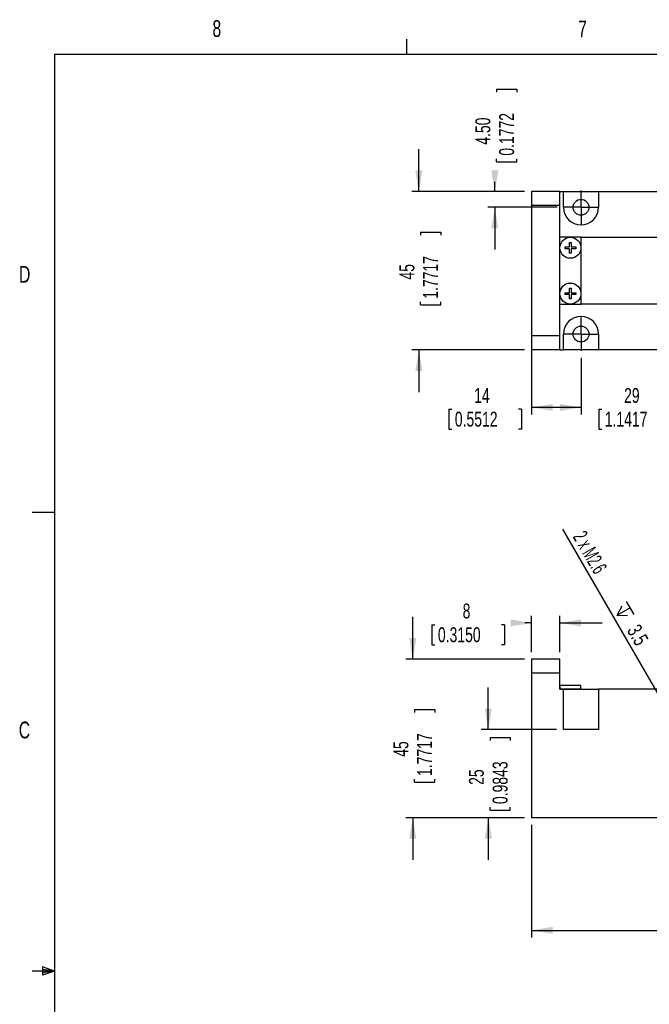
# Model space of a CAD drawing. Extents: x 11 to 4767017334527, y 5 to 5245463847279.
# Tile 2 of 4: x 11 to 100, y 135 to 275. Entities that reach past the tile are written whole.
import ezdxf
from ezdxf.enums import TextEntityAlignment as Align

# ---------------------------------------------------------------- set-up
doc = ezdxf.new("R2010")
doc.units = 0
doc.layers.get('0').update_dxf_attribs({"linetype": 'CONTINUOUS'})
doc.dimstyles.new('SLDDIMSTYLE0', dxfattribs={"dimtxt": 3.175, "dimasz": 3, "dimexe": 0, "dimexo": 0.0625, "dimgap": 0.79375, "dimtad": 0, "dimlfac": 2, "dimrnd": 1e-09, "dimzin": 12, "dimsah": 1, "dimcen": 0.09, "dimazin": 3, "dimtfac": 1, "dimtofl": 0, "dimtmove": 0, "dimatfit": 3})
doc.dimstyles.new('SLDDIMSTYLE1', dxfattribs={"dimtxt": 2.116667, "dimasz": 3, "dimexe": 0, "dimexo": 0.0625, "dimgap": 0.529167, "dimtad": 0, "dimlfac": 2, "dimrnd": 1e-09, "dimzin": 4, "dimsah": 1, "dimcen": 0.09, "dimazin": 3, "dimtfac": 1, "dimtmove": 0, "dimatfit": 3})
doc.dimstyles.new('SLDDIMSTYLE2', dxfattribs={"dimtxt": 2.116667, "dimasz": 3, "dimexe": 0, "dimexo": 0.0625, "dimgap": 0.529167, "dimtad": 1, "dimlfac": 2, "dimrnd": 1e-09, "dimzin": 12, "dimblk1": 'NONE', "dimsah": 1, "dimcen": 0, "dimazin": 3, "dimtfac": 1, "dimtmove": 0, "dimatfit": 3})
doc.dimstyles.new('SLDDIMSTYLE3', dxfattribs={"dimtxt": 2.116667, "dimasz": 3, "dimexe": 0, "dimexo": 0.0625, "dimgap": 0.529167, "dimtad": 0, "dimlfac": 2, "dimrnd": 1e-09, "dimzin": 12, "dimsah": 1, "dimcen": 0.09, "dimazin": 3, "dimtfac": 1, "dimtmove": 0, "dimatfit": 3})
doc.dimstyles.new('SLDDIMSTYLE4', dxfattribs={"dimtxt": 2.116667, "dimasz": 3, "dimexe": 0, "dimexo": 0.0625, "dimgap": 0.529167, "dimtad": 0, "dimlfac": 2, "dimrnd": 1e-09, "dimzin": 12, "dimsah": 1, "dimcen": 0.09, "dimazin": 3, "dimtfac": 1, "dimtofl": 0, "dimtmove": 0, "dimatfit": 3})

# ---------------------------------------------------------------- blocks, each defined once
blk = doc.blocks.new('_D_1')
at = {"color": 7, "linetype": 'CONTINUOUS'}
for p, q in [((83.61, 160.91), (83.61, 144.91)), ((211.61, 161.31), (211.61, 144.91)), ((83.61, 145.91), (142.11, 145.91)), ((211.61, 145.91), (148.59, 145.91))]:
    blk.add_line(p, q, dxfattribs=at)
for points in [[(83.61, 145.91), (86.61, 145.41), (86.61, 146.41)], [(211.61, 145.91), (208.61, 146.41), (208.61, 145.41)]]:
    blk.add_solid(points, dxfattribs=at)
at = {"color": 7, "linetype": 'CONTINUOUS', "width": 0.7}
blk.add_text('L', height=3.17, dxfattribs=at).set_placement((144.42, 143.34), align=Align.BOTTOM_LEFT)
blk = doc.blocks.new('SW_SYMBOL_HOLE_DEPTH')
at = {"color": 0, "linetype": 'CONTINUOUS'}
for p, q in [((0, 875), (800, 875)), ((100, 555), (400, 75)), ((400, 875), (400, 75)), ((700, 555), (400, 75))]:
    blk.add_line(p, q, dxfattribs=at)
blk = doc.blocks.new('_D_3')
at = {"color": 7, "linetype": 'CONTINUOUS'}
for q in [(88.05, 202.85), (107.62, 168.95)]:
    blk.add_line((107.1, 169.86), q, dxfattribs=at)
blk.add_solid([(107.1, 169.86), (106.03, 172.71), (105.16, 172.21)], dxfattribs=at)
at = {"color": 7, "linetype": 'CONTINUOUS', "xscale": 0.0027037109, "yscale": 0.0027037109, "zscale": 0.0027037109, "rotation": 300}
blk.add_blockref('SW_SYMBOL_HOLE_DEPTH', (94.98, 191.44), dxfattribs=at)
at = {"color": 7, "linetype": 'CONTINUOUS'}
for s, width, p in [('2 x M2.6 ', 0.583333, (88.84, 201.48)), (' 3.5', 0.7, (96.24, 188.67))]:
    blk.add_text(s, height=2.117, rotation=-60, dxfattribs=dict(at, width=width)).set_placement(p, align=Align.BOTTOM_LEFT)
blk = doc.blocks.new('_NONE')
blk = doc.blocks.new('_D_5')
at = {"color": 7, "linetype": 'CONTINUOUS'}
for p, q in [((83.61, 185.41), (83.61, 190.56)), ((87.61, 185.41), (87.61, 190.56)), ((69.45, 189.3), (69.45, 186.44)), ((69.45, 189.3), (69.88, 189.3)), ((79.76, 189.3), (79.33, 189.3)), ((79.76, 189.3), (79.76, 186.44)), ((83.61, 189.56), (82.64, 189.56)), ((87.61, 189.56), (93.61, 189.56)), ((69.45, 186.44), (69.88, 186.44)), ((79.76, 186.44), (79.33, 186.44))]:
    blk.add_line(p, q, dxfattribs=at)
for points in [[(83.61, 189.56), (80.61, 190.06), (80.61, 189.06)], [(87.61, 189.56), (90.61, 189.06), (90.61, 190.06)]]:
    blk.add_solid(points, dxfattribs=at)
at = {"color": 7, "linetype": 'CONTINUOUS', "width": 0.7}
for s, height, p in [('8', 2.12, (73.82, 189.56)), ('0.3150', 2.117, (70.31, 186.19))]:
    blk.add_text(s, height=height, dxfattribs=at).set_placement(p, align=Align.BOTTOM_LEFT)
blk = doc.blocks.new('_D_6')
at = {"color": 7, "linetype": 'CONTINUOUS'}
for p, q in [((66.75, 184.41), (66.75, 190.41)), ((82.61, 184.41), (65.75, 184.41)), ((67, 177.27), (69.86, 177.27)), ((67, 177.27), (67, 176.84)), ((69.86, 177.27), (69.86, 176.84)), ((67, 166.96), (67, 167.39)), ((67, 166.96), (69.86, 166.96)), ((69.86, 166.96), (69.86, 167.39)), ((82.61, 161.91), (65.75, 161.91)), ((66.75, 161.91), (66.75, 155.91))]:
    blk.add_line(p, q, dxfattribs=at)
for points in [[(66.75, 184.41), (67.25, 187.41), (66.25, 187.41)], [(66.75, 161.91), (66.25, 158.91), (67.25, 158.91)]]:
    blk.add_solid(points, dxfattribs=at)
at = {"color": 7, "linetype": 'CONTINUOUS', "width": 0.7}
for s, p in [('1.7717', (70.11, 167.82)), ('45', (66.75, 170.55))]:
    blk.add_text(s, height=2.117, rotation=90, dxfattribs=at).set_placement(p, align=Align.BOTTOM_LEFT)
blk = doc.blocks.new('_D_7')
at = {"color": 7, "linetype": 'CONTINUOUS'}
for p, q in [((77.46, 174.41), (77.46, 180.41)), ((87.11, 174.41), (76.46, 174.41)), ((77.71, 173.29), (80.57, 173.29)), ((77.71, 173.29), (77.71, 172.86)), ((80.57, 173.29), (80.57, 172.86)), ((77.71, 162.98), (77.71, 163.41)), ((77.71, 162.98), (80.57, 162.98)), ((80.57, 162.98), (80.57, 163.41)), ((82.61, 161.91), (76.46, 161.91)), ((77.46, 161.91), (77.46, 155.91))]:
    blk.add_line(p, q, dxfattribs=at)
for points in [[(77.46, 174.41), (77.96, 177.41), (76.96, 177.41)], [(77.46, 161.91), (76.96, 158.91), (77.96, 158.91)]]:
    blk.add_solid(points, dxfattribs=at)
at = {"color": 7, "linetype": 'CONTINUOUS', "width": 0.7}
for s, p in [('0.9843', (80.83, 163.84)), ('25', (77.46, 166.57))]:
    blk.add_text(s, height=2.117, rotation=90, dxfattribs=at).set_placement(p, align=Align.BOTTOM_LEFT)
blk = doc.blocks.new('_D_20')
at = {"color": 7, "linetype": 'CONTINUOUS'}
for p, q in [((90.61, 227.2), (90.61, 219.16)), ((105.11, 227.2), (105.11, 219.16)), ((90.61, 220.16), (84.61, 220.16)), ((93.12, 219.91), (93.12, 217.05)), ((93.12, 219.91), (93.55, 219.91)), ((103.44, 219.91), (103.01, 219.91)), ((103.44, 219.91), (103.44, 217.05)), ((105.11, 220.16), (111.11, 220.16)), ((93.12, 217.05), (93.55, 217.05)), ((103.44, 217.05), (103.01, 217.05))]:
    blk.add_line(p, q, dxfattribs=at)
for points in [[(90.61, 220.16), (87.61, 220.66), (87.61, 219.66)], [(105.11, 220.16), (108.11, 219.66), (108.11, 220.66)]]:
    blk.add_solid(points, dxfattribs=at)
at = {"color": 7, "linetype": 'CONTINUOUS', "width": 0.7}
for s, p in [('29', (96.72, 220.16)), ('1.1417', (93.98, 216.8))]:
    blk.add_text(s, height=2.117, dxfattribs=at).set_placement(p, align=Align.BOTTOM_LEFT)
blk = doc.blocks.new('_D_21')
at = {"color": 7, "linetype": 'CONTINUOUS'}
for p, q in [((83.61, 231.07), (83.61, 219.16)), ((90.61, 227.2), (90.61, 219.16)), ((71.85, 219.91), (71.85, 217.05)), ((71.85, 219.91), (72.28, 219.91)), ((82.17, 219.91), (81.74, 219.91)), ((82.17, 219.91), (82.17, 217.05)), ((90.61, 220.16), (83.61, 220.16)), ((71.85, 217.05), (72.28, 217.05)), ((82.17, 217.05), (81.74, 217.05))]:
    blk.add_line(p, q, dxfattribs=at)
for points in [[(83.61, 220.16), (86.61, 219.66), (86.61, 220.66)], [(90.61, 220.16), (87.61, 220.66), (87.61, 219.66)]]:
    blk.add_solid(points, dxfattribs=at)
at = {"color": 7, "linetype": 'CONTINUOUS', "width": 0.7}
for s, p in [('14', (75.45, 220.16)), ('0.5512', (72.71, 216.8))]:
    blk.add_text(s, height=2.117, dxfattribs=at).set_placement(p, align=Align.BOTTOM_LEFT)
blk = doc.blocks.new('_D_22')
at = {"color": 7, "linetype": 'CONTINUOUS'}
for p, q in [((78.64, 265.36), (81.49, 265.36)), ((78.64, 265.36), (78.64, 264.93)), ((81.49, 265.36), (81.49, 264.93)), ((78.64, 255.04), (78.64, 255.47)), ((78.64, 255.04), (81.49, 255.04)), ((81.49, 255.04), (81.49, 255.47)), ((78.38, 250.82), (78.38, 252.17)), ((82.61, 250.82), (77.38, 250.82)), ((87.24, 248.57), (77.38, 248.57)), ((78.38, 248.57), (78.38, 242.57))]:
    blk.add_line(p, q, dxfattribs=at)
for points in [[(78.38, 250.82), (78.88, 253.82), (77.88, 253.82)], [(78.38, 248.57), (77.88, 245.57), (78.88, 245.57)]]:
    blk.add_solid(points, dxfattribs=at)
at = {"color": 7, "linetype": 'CONTINUOUS', "width": 0.7}
for s, p in [('0.1772', (81.75, 255.9)), ('4.50', (78.38, 257.46))]:
    blk.add_text(s, height=2.117, rotation=90, dxfattribs=at).set_placement(p, align=Align.BOTTOM_LEFT)
blk = doc.blocks.new('_D_24')
at = {"color": 7, "linetype": 'CONTINUOUS'}
for p, q in [((67.61, 250.82), (67.61, 256.82)), ((82.61, 250.82), (66.61, 250.82)), ((67.86, 245.03), (70.72, 245.03)), ((67.86, 245.03), (67.86, 244.61)), ((70.72, 245.03), (70.72, 244.61)), ((67.86, 234.72), (67.86, 235.15)), ((70.72, 234.72), (70.72, 235.15)), ((67.86, 234.72), (70.72, 234.72)), ((82.61, 228.32), (66.61, 228.32)), ((67.61, 228.32), (67.61, 222.32))]:
    blk.add_line(p, q, dxfattribs=at)
for points in [[(67.61, 250.82), (68.11, 253.82), (67.11, 253.82)], [(67.61, 228.32), (67.11, 225.32), (68.11, 225.32)]]:
    blk.add_solid(points, dxfattribs=at)
at = {"color": 7, "linetype": 'CONTINUOUS', "width": 0.7}
for s, p in [('1.7717', (70.97, 235.58)), ('45', (67.61, 238.31))]:
    blk.add_text(s, height=2.117, rotation=90, dxfattribs=at).set_placement(p, align=Align.BOTTOM_LEFT)
blk = doc.blocks.new('SW_CENTERMARKSYMBOL_17')
at = {"color": 0, "linetype": 'CONTINUOUS'}
for p, q in [((0, 1.25), (0, 2.375)), ((-1.25, 0), (-2.375, 0)), ((0, 0), (-1.25, 0)), ((0, 0), (0, 1.25)), ((0, 0), (0, -1.25)), ((0, 0), (1.25, 0)), ((1.25, 0), (2.375, 0)), ((0, -1.25), (0, -2.375))]:
    blk.add_line(p, q, dxfattribs=at)
blk = doc.blocks.new('SW_CENTERMARKSYMBOL_19')
at = {"color": 0, "linetype": 'CONTINUOUS'}
for p, q in [((0, 1.25), (0, 2.375)), ((-1.25, 0), (-2.375, 0)), ((0, 0), (-1.25, 0)), ((0, 0), (0, 1.25)), ((0, 0), (0, -1.25)), ((0, 0), (1.25, 0)), ((1.25, 0), (2.375, 0)), ((0, -1.25), (0, -2.375))]:
    blk.add_line(p, q, dxfattribs=at)

msp = doc.modelspace()

# ---------------------------------------------------------------- linework, layer by layer
at = {"color": 7, "linetype": 'CONTINUOUS'}
for p, q in [((65.9067, 270.3087), (65.9067, 272.4626)), ((15.9068, 270.3087), (415.9568, 270.3087)), ((15.9068, 270.3087), (15.9068, 9.9587)), ((83.6102, 250.8237), (83.6102, 248.8237)), ((87.6102, 250.8237), (83.6102, 250.8237)), ((87.6102, 248.8237), (87.6102, 250.8237)), ((87.6102, 250.8237), (88.1102, 250.8237)), ((88.1102, 248.5737), (88.1102, 250.8237)), ((88.1102, 250.8237), (93.1102, 250.8237)), ((93.1102, 250.8237), (93.1102, 248.5737)), ((93.1102, 250.8237), (102.6102, 250.8237)), ((87.6102, 248.8237), (83.6102, 248.8237)), ((83.6102, 248.8237), (83.6102, 230.3237)), ((87.6102, 230.3237), (87.6102, 248.8237)), ((90.6102, 244.3237), (87.6102, 244.3237)), ((88.9852, 243.5737), (89.2352, 243.5737)), ((88.9852, 242.9487), (88.9852, 243.5737)), ((89.2352, 243.5737), (89.2352, 242.9487)), ((90.6102, 234.8237), (90.6102, 244.3237)), ((90.6102, 244.3237), (131.3602, 244.3237)), ((88.3602, 242.9487), (88.9852, 242.9487)), ((88.3602, 242.6987), (88.3602, 242.9487)), ((88.9852, 242.6987), (88.3602, 242.6987)), ((88.9852, 242.0737), (88.9852, 242.6987)), ((89.2352, 242.0737), (88.9852, 242.0737)), ((89.2352, 242.9487), (89.8602, 242.9487)), ((89.2352, 242.6987), (89.2352, 242.0737)), ((89.8602, 242.6987), (89.2352, 242.6987)), ((89.8602, 242.9487), (89.8602, 242.6987)), ((88.3602, 236.4487), (88.9852, 236.4487)), ((88.3602, 236.1987), (88.3602, 236.4487)), ((88.9852, 237.0737), (89.2352, 237.0737)), ((88.9852, 236.4487), (88.9852, 237.0737)), ((89.2352, 237.0737), (89.2352, 236.4487)), ((89.2352, 236.4487), (89.8602, 236.4487)), ((89.8602, 236.4487), (89.8602, 236.1987)), ((88.9852, 236.1987), (88.3602, 236.1987)), ((88.9852, 235.5737), (88.9852, 236.1987)), ((89.2352, 235.5737), (88.9852, 235.5737)), ((89.2352, 236.1987), (89.2352, 235.5737)), ((89.8602, 236.1987), (89.2352, 236.1987)), ((87.6102, 234.8237), (90.6102, 234.8237)), ((131.3602, 234.8237), (90.6102, 234.8237)), ((87.6102, 230.3237), (83.6102, 230.3237)), ((83.6102, 230.3237), (83.6102, 228.3237)), ((87.6102, 228.3237), (87.6102, 230.3237)), ((88.1102, 228.3237), (88.1102, 230.5737)), ((93.1102, 230.5737), (93.1102, 228.3237)), ((87.6102, 228.3237), (83.6102, 228.3237)), ((87.6102, 228.3237), (88.1102, 228.3237)), ((93.1102, 228.3237), (88.1102, 228.3237)), ((102.6102, 228.3237), (93.1102, 228.3237)), ((15.9068, 205.2212), (12.7318, 205.2212)), ((87.6102, 184.406), (83.6102, 184.406)), ((83.6102, 184.406), (83.6102, 182.406)), ((87.6102, 182.406), (87.6102, 184.406)), ((83.6102, 182.406), (83.6102, 161.906)), ((87.6102, 182.406), (83.6102, 182.406)), ((87.6102, 180.156), (87.6102, 182.406)), ((87.6152, 180.656), (87.6152, 180.206)), ((90.6052, 180.656), (87.6152, 180.656)), ((90.6052, 180.206), (90.6052, 180.656)), ((87.6102, 180.206), (90.6102, 180.206)), ((87.6102, 180.156), (88.1102, 180.156)), ((88.1102, 174.406), (88.1102, 180.156)), ((88.1102, 180.156), (93.1102, 180.156)), ((90.6102, 180.156), (90.6102, 180.206)), ((93.1102, 180.156), (93.1102, 174.406)), ((102.6102, 180.156), (93.1102, 180.156)), ((93.1102, 174.406), (88.1102, 174.406)), ((108.6102, 161.906), (83.6102, 161.906)), ((15.9068, 140.1337), (12.7318, 140.1337)), ((14.2004, 140.7435), (14.2004, 139.5602)), ((15.9068, 140.1337), (14.2004, 140.7435)), ((15.9068, 140.1337), (14.2004, 140.3632)), ((15.9068, 140.1337), (14.2004, 139.8718)), ((15.9068, 140.1337), (14.2004, 139.5602))]:
    msp.add_line(p, q, dxfattribs=at)
for centre, radius in [((90.6102, 248.5737), 1.125), ((89.1102, 242.8237), 1.495), ((89.1102, 236.3237), 1.495), ((90.6102, 230.5737), 1.125)]:
    msp.add_circle(centre, radius, dxfattribs=at)
for centre, start, end in [((90.6102, 248.5737), 180, 0), ((90.6102, 230.5737), 0, 180)]:
    msp.add_arc(centre, 2.5, start, end, dxfattribs=at)

# ---------------------------------------------------------------- block references
for name, p in [('SW_CENTERMARKSYMBOL_17', (90.6102, 248.5737)), ('SW_CENTERMARKSYMBOL_19', (90.6102, 230.5737))]:
    msp.add_blockref(name, p, dxfattribs=at)

# ---------------------------------------------------------------- texts
at = {"color": 7, "linetype": 'CONTINUOUS', "width": 0.7}
for s, p in [('8', (38.3309, 272.0505)), ('7', (90.1951, 271.9783)), ('D', (10.8867, 237.1521)), ('C', (10.8538, 172.4531))]:
    msp.add_text(s, height=2.3813, dxfattribs=at).set_placement(p, align=Align.BOTTOM_LEFT)

# ---------------------------------------------------------------- dimensions: what is measured, and where the dimension line sits
at = {"color": 7, "linetype": 'CONTINUOUS'}
for base, p1, p2, dimstyle, picture, middle in [((78.3834, 250.8237), (88.2352, 248.5737), (83.6102, 250.8237), 'SLDDIMSTYLE1', '_D_22', (78.3834, 260.1989)), ((67.6101, 250.8237), (83.6102, 228.3237), (83.6102, 250.8237), 'SLDDIMSTYLE3', '_D_24', (67.6101, 239.8786)), ((66.7507, 161.906), (83.6102, 184.406), (83.6102, 161.906), 'SLDDIMSTYLE3', '_D_6', (66.7507, 172.1142)), ((77.4621, 161.906), (88.1102, 174.406), (83.6102, 161.906), 'SLDDIMSTYLE3', '_D_7', (77.4621, 168.1349))]:
    dim = msp.add_linear_dim(base=base, p1=p1, p2=p2, angle=90, dimstyle=dimstyle, dxfattribs=at)
    dim.commit()
    dim.dimension.update_dxf_attribs({"geometry": picture, "text_midpoint": middle, "dimtype": 160})
for base, p1, p2, dimstyle, picture, middle in [((83.6102, 220.1617), (90.6102, 228.1987), (83.6102, 232.0737), 'SLDDIMSTYLE4', '_D_21', (77.0089, 220.1617)), ((105.1102, 220.1617), (90.6102, 228.1987), (105.1102, 228.1987), 'SLDDIMSTYLE3', '_D_20', (98.2808, 220.1617)), ((83.6102, 189.5551), (87.6102, 184.406), (83.6102, 184.406), 'SLDDIMSTYLE3', '_D_5', (74.6055, 189.5551))]:
    dim = msp.add_linear_dim(base=base, p1=p1, p2=p2, dimstyle=dimstyle, dxfattribs=at)
    dim.commit()
    dim.dimension.update_dxf_attribs({"geometry": picture, "text_midpoint": middle, "dimtype": 160})
dim = msp.add_diameter_dim_2p(p1=(107.6243, 168.9486), p2=(107.0961, 169.8635), text='2 x M2.6 {\\fGDT;x} 3.5', dimstyle='SLDDIMSTYLE2', override={"dimpost": '<>'}, dxfattribs=at)
dim.commit()
dim.dimension.update_dxf_attribs({"geometry": '_D_3', "text_midpoint": (93.6874, 193.0881), "dimtype": 163})
dim = msp.add_linear_dim(base=(211.6102, 145.906), p1=(83.6102, 161.906), p2=(211.6102, 162.306), text='L', dimstyle='SLDDIMSTYLE0', dxfattribs=at)
dim.commit()
dim.dimension.update_dxf_attribs({"geometry": '_D_1', "text_midpoint": (145.3492, 145.906), "dimtype": 160})

doc.saveas('drawing.dxf')
